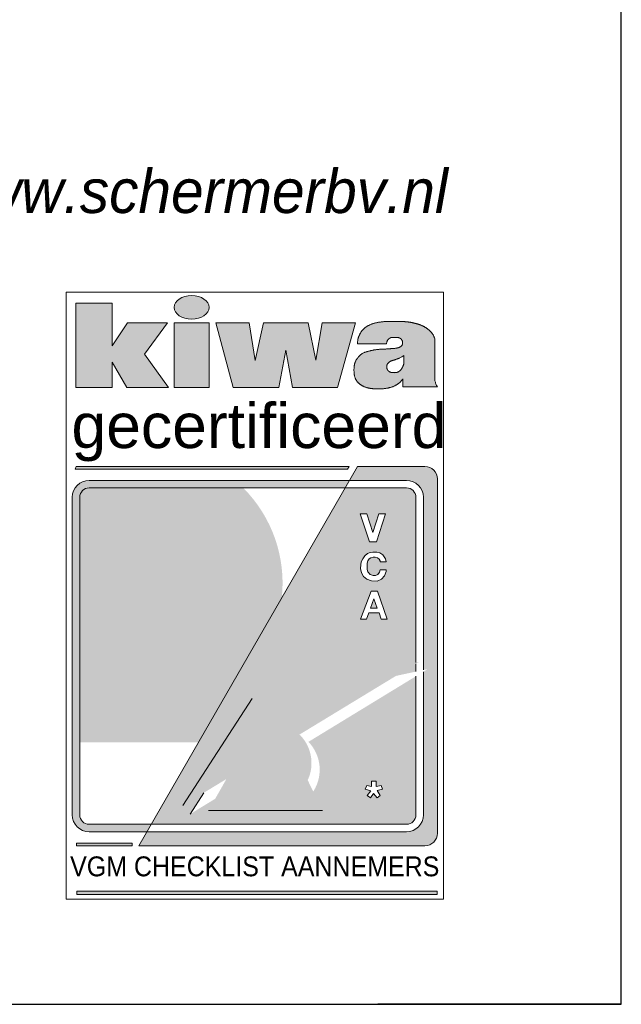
# Model space of a CAD drawing. Header units: millimetres. Extents: x -13501 to 278776, y 0 to 252300.
# Tile 60 of 132: x 130130 to 132600, y 169200 to 173244. Entities that reach past the tile are written whole.
import ezdxf
from ezdxf.enums import TextEntityAlignment as Align

# ---------------------------------------------------------------- set-up
doc = ezdxf.new("R2010")
doc.units = ezdxf.units.MM
doc.header["$LTSCALE"] = 100
doc.layers.get('0').update_dxf_attribs({"linetype": 'CONTINUOUS'})
doc.layers.add('Hulplijnen', color=7, linetype='CONTINUOUS', plot=False)
for name, color, linetype in [('SCHERMER_KADER', 7, 'CONTINUOUS'), ('SCHERMER_ONDERHOEK', 7, 'CONTINUOUS'), ('WT-tekst', 7, 'CONTINUOUS')]:
    doc.layers.add(name, color=color, linetype=linetype)
doc.styles.add('B-01', font='GOTHICI.TTF')
doc.styles.add('cg omega', font='GOTHICI.TTF', dxfattribs={"width": 1.32})
doc.styles.add('CG OMEGA BOLD', font='GOTHICBI.TTF', dxfattribs={"width": 1.32})
doc.styles.add('SANSSERIF', font='sanss___.ttf')

# ---------------------------------------------------------------- blocks, each defined once
blk = doc.blocks.new('vca')
at = {"lineweight": 5}
h = blk.add_hatch(color=256, dxfattribs=at)
h.paths.add_polyline_path([(4.165, 23.666), (2.528, 23.666), (1.889, 22.727), (1.889, 24.481), (0.398, 24.481), (0.398, 21.011), (1.889, 21.011), (1.889, 22.052), (2.498, 21.011), (4.201, 21.011), (3.217, 22.388)])
h.paths.add_polyline_path([(5.873, 23.666), (4.437, 23.666), (4.437, 21.011), (5.873, 21.011)])
edge = h.paths.add_edge_path()
edge.add_ellipse((5.156, 24.305), major_axis=(-0.717, 0), ratio=0.676668, start_angle=0, end_angle=360)
h.paths.add_polyline_path([(7.521, 23.666), (6.157, 23.666), (6.863, 21.011), (8.741, 21.011), (9.019, 22.546), (9.304, 21.011), (11.148, 21.011), (11.88, 23.666), (10.512, 23.666), (10.262, 22.135), (9.944, 23.666), (8.101, 23.666), (7.77, 22.118)])
h.paths.add_polyline_path([(15.147, 22.995), (15.139, 23.023), (15.13, 23.048), (15.122, 23.071), (15.114, 23.091), (15.106, 23.11), (15.098, 23.127), (15.091, 23.143), (15.083, 23.158), (15.075, 23.172), (15.067, 23.185), (15.059, 23.198), (15.051, 23.21), (15.042, 23.222), (15.034, 23.234), (15.025, 23.246), (15.016, 23.257), (15.006, 23.269), (14.996, 23.281), (14.986, 23.293), (14.976, 23.305), (14.965, 23.317), (14.953, 23.329), (14.941, 23.341), (14.929, 23.353), (14.916, 23.365), (14.903, 23.376), (14.89, 23.388), (14.876, 23.399), (14.862, 23.411), (14.847, 23.422), (14.832, 23.433), (14.817, 23.444), (14.801, 23.454), (14.785, 23.465), (14.768, 23.475), (14.752, 23.485), (14.735, 23.495), (14.718, 23.505), (14.7, 23.515), (14.683, 23.524), (14.665, 23.533), (14.647, 23.542), (14.629, 23.551), (14.611, 23.559), (14.593, 23.567), (14.575, 23.575), (14.557, 23.582), (14.54, 23.588), (14.523, 23.594), (14.507, 23.6), (14.49, 23.605), (14.474, 23.61), (14.458, 23.615), (14.442, 23.62), (14.425, 23.624), (14.409, 23.628), (14.392, 23.633), (14.375, 23.637), (14.358, 23.642), (14.34, 23.646), (14.322, 23.651), (14.304, 23.655), (14.286, 23.66), (14.268, 23.664), (14.25, 23.669), (14.232, 23.673), (14.213, 23.677), (14.195, 23.682), (14.176, 23.686), (14.158, 23.689), (14.139, 23.693), (14.12, 23.696), (14.102, 23.698), (14.083, 23.701), (14.064, 23.703), (14.045, 23.705), (14.026, 23.707), (14.007, 23.709), (13.987, 23.711), (13.968, 23.713), (13.948, 23.714), (13.928, 23.716), (13.905, 23.718), (13.88, 23.72), (13.851, 23.722), (13.817, 23.724), (13.779, 23.725), (13.733, 23.727), (13.681, 23.727), (13.624, 23.728), (13.563, 23.729), (13.499, 23.729), (13.435, 23.729), (13.372, 23.728), (13.312, 23.728), (13.256, 23.727), (13.206, 23.726), (13.161, 23.725), (13.121, 23.723), (13.084, 23.721), (13.051, 23.719), (13.021, 23.717), (12.992, 23.714), (12.964, 23.711), (12.937, 23.708), (12.91, 23.704), (12.883, 23.7), (12.856, 23.695), (12.83, 23.691), (12.804, 23.686), (12.778, 23.681), (12.753, 23.676), (12.727, 23.67), (12.702, 23.664), (12.676, 23.658), (12.651, 23.652), (12.626, 23.644), (12.601, 23.637), (12.576, 23.629), (12.551, 23.62), (12.527, 23.611), (12.502, 23.6), (12.478, 23.59), (12.455, 23.579), (12.432, 23.567), (12.41, 23.556), (12.389, 23.544), (12.369, 23.532), (12.35, 23.52), (12.333, 23.509), (12.316, 23.497), (12.301, 23.486), (12.287, 23.474), (12.273, 23.463), (12.26, 23.452), (12.248, 23.441), (12.235, 23.431), (12.224, 23.42), (12.212, 23.409), (12.201, 23.398), (12.19, 23.387), (12.18, 23.375), (12.169, 23.363), (12.158, 23.351), (12.148, 23.338), (12.137, 23.324), (12.127, 23.31), (12.117, 23.295), (12.107, 23.28), (12.097, 23.264), (12.087, 23.247), (12.077, 23.231), (12.068, 23.213), (12.059, 23.196), (12.051, 23.178), (12.043, 23.161), (12.035, 23.144), (12.028, 23.127), (12.021, 23.111), (12.015, 23.096), (12.01, 23.082), (12.005, 23.068), (12.001, 23.055), (11.997, 23.043), (11.994, 23.031), (11.991, 23.019), (11.988, 23.007), (11.985, 22.994), (11.983, 22.981), (11.98, 22.966), (11.978, 22.949), (11.976, 22.929), (11.974, 22.905), (11.973, 22.877), (11.972, 22.843), (11.972, 22.802), (13.16, 22.802), (13.164, 22.832), (13.167, 22.856), (13.173, 22.885), (13.181, 22.912), (13.189, 22.929), (13.2, 22.949), (13.214, 22.97), (13.23, 22.988), (13.246, 23.004), (13.263, 23.018), (13.281, 23.031), (13.3, 23.043), (13.32, 23.054), (13.339, 23.061), (13.358, 23.065), (13.382, 23.068), (13.408, 23.069), (13.428, 23.07), (13.452, 23.07), (13.477, 23.071), (13.503, 23.071), (13.529, 23.07), (13.554, 23.07), (13.579, 23.069), (13.6, 23.068), (13.629, 23.066), (13.656, 23.061), (13.681, 23.055), (13.705, 23.044), (13.726, 23.031), (13.745, 23.017), (13.762, 23.001), (13.776, 22.984), (13.787, 22.966), (13.798, 22.948), (13.807, 22.928), (13.814, 22.909), (13.818, 22.889), (13.82, 22.868), (13.821, 22.847), (13.82, 22.825), (13.816, 22.804), (13.811, 22.783), (13.802, 22.763), (13.792, 22.745), (13.779, 22.728), (13.762, 22.712), (13.74, 22.695), (13.719, 22.681), (13.7, 22.671), (13.682, 22.663), (13.662, 22.655), (13.641, 22.648), (13.618, 22.642), (13.592, 22.635), (13.563, 22.629), (13.532, 22.624), (13.497, 22.619), (13.468, 22.617), (13.448, 22.615), (13.427, 22.614), (13.405, 22.612), (13.383, 22.611), (13.361, 22.61), (13.338, 22.609), (13.316, 22.608), (13.293, 22.606), (13.271, 22.605), (13.248, 22.603), (13.225, 22.602), (13.202, 22.6), (13.178, 22.598), (13.153, 22.597), (13.128, 22.595), (13.101, 22.594), (13.074, 22.592), (13.046, 22.591), (13.018, 22.59), (12.989, 22.588), (12.96, 22.587), (12.932, 22.585), (12.903, 22.583), (12.876, 22.582), (12.848, 22.58), (12.822, 22.577), (12.795, 22.575), (12.769, 22.572), (12.744, 22.569), (12.718, 22.566), (12.693, 22.563), (12.669, 22.559), (12.644, 22.555), (12.619, 22.55), (12.595, 22.545), (12.571, 22.54), (12.546, 22.535), (12.521, 22.53), (12.497, 22.524), (12.472, 22.518), (12.446, 22.512), (12.421, 22.506), (12.396, 22.499), (12.371, 22.492), (12.347, 22.485), (12.322, 22.477), (12.298, 22.469), (12.275, 22.46), (12.252, 22.451), (12.23, 22.441), (12.208, 22.431), (12.187, 22.42), (12.166, 22.408), (12.146, 22.396), (12.127, 22.382), (12.107, 22.368), (12.089, 22.353), (12.071, 22.337), (12.053, 22.321), (12.036, 22.304), (12.02, 22.287), (12.004, 22.27), (11.989, 22.252), (11.974, 22.235), (11.961, 22.218), (11.948, 22.201), (11.935, 22.183), (11.924, 22.165), (11.913, 22.147), (11.902, 22.128), (11.893, 22.109), (11.884, 22.089), (11.876, 22.068), (11.868, 22.047), (11.861, 22.025), (11.855, 22.004), (11.85, 21.981), (11.845, 21.959), (11.84, 21.937), (11.836, 21.914), (11.833, 21.891), (11.83, 21.869), (11.828, 21.845), (11.826, 21.822), (11.824, 21.798), (11.823, 21.773), (11.823, 21.748), (11.823, 21.722), (11.823, 21.695), (11.824, 21.668), (11.825, 21.641), (11.827, 21.614), (11.829, 21.588), (11.832, 21.563), (11.836, 21.539), (11.839, 21.516), (11.844, 21.494), (11.849, 21.473), (11.854, 21.453), (11.861, 21.434), (11.867, 21.415), (11.875, 21.397), (11.882, 21.379), (11.891, 21.361), (11.9, 21.344), (11.909, 21.327), (11.919, 21.311), (11.929, 21.295), (11.939, 21.28), (11.949, 21.265), (11.959, 21.252), (11.969, 21.239), (11.979, 21.228), (11.989, 21.217), (11.999, 21.207), (12.009, 21.197), (12.02, 21.187), (12.031, 21.178), (12.042, 21.169), (12.053, 21.159), (12.065, 21.15), (12.078, 21.141), (12.091, 21.132), (12.104, 21.122), (12.118, 21.113), (12.132, 21.104), (12.147, 21.095), (12.162, 21.087), (12.177, 21.078), (12.193, 21.07), (12.21, 21.062), (12.226, 21.054), (12.243, 21.047), (12.261, 21.039), (12.278, 21.033), (12.296, 21.027), (12.314, 21.021), (12.333, 21.015), (12.351, 21.01), (12.369, 21.006), (12.387, 21.001), (12.405, 20.997), (12.423, 20.993), (12.44, 20.989), (12.457, 20.986), (12.474, 20.983), (12.49, 20.979), (12.507, 20.977), (12.524, 20.974), (12.542, 20.971), (12.56, 20.969), (12.578, 20.967), (12.597, 20.964), (12.617, 20.963), (12.636, 20.961), (12.657, 20.959), (12.677, 20.958), (12.698, 20.957), (12.718, 20.955), (12.739, 20.955), (12.76, 20.954), (12.782, 20.953), (12.803, 20.953), (12.824, 20.953), (12.845, 20.953), (12.867, 20.954), (12.888, 20.954), (12.91, 20.955), (12.932, 20.956), (12.954, 20.958), (12.975, 20.96), (12.997, 20.962), (13.02, 20.964), (13.042, 20.966), (13.064, 20.969), (13.087, 20.972), (13.109, 20.975), (13.132, 20.978), (13.155, 20.981), (13.177, 20.985), (13.2, 20.989), (13.222, 20.993), (13.244, 20.998), (13.265, 21.002), (13.287, 21.008), (13.308, 21.013), (13.329, 21.019), (13.35, 21.025), (13.37, 21.032), (13.391, 21.04), (13.412, 21.048), (13.433, 21.056), (13.453, 21.065), (13.474, 21.074), (13.495, 21.084), (13.515, 21.094), (13.534, 21.104), (13.554, 21.115), (13.572, 21.126), (13.59, 21.137), (13.607, 21.148), (13.624, 21.159), (13.64, 21.171), (13.656, 21.183), (13.671, 21.195), (13.687, 21.208), (13.702, 21.221), (13.717, 21.235), (13.733, 21.25), (13.748, 21.265), (13.764, 21.282), (13.78, 21.301), (13.797, 21.322), (13.814, 21.345), (13.831, 21.371), (13.831, 21.035), (15.251, 21.035), (15.233, 21.063), (15.217, 21.094), (15.201, 21.127), (15.187, 21.161), (15.175, 21.196), (15.164, 21.229), (15.154, 21.26), (15.147, 21.288)])
h.paths.add_polyline_path([(13.445, 22.136), (13.458, 22.139), (13.471, 22.143), (13.485, 22.148), (13.499, 22.152), (13.514, 22.157), (13.529, 22.162), (13.546, 22.167), (13.563, 22.173), (13.581, 22.179), (13.599, 22.185), (13.619, 22.193), (13.639, 22.2), (13.661, 22.209), (13.684, 22.218), (13.708, 22.229), (13.734, 22.243), (13.763, 22.259), (13.794, 22.278), (13.828, 22.301), (13.865, 22.329), (13.865, 21.975), (13.857, 21.953), (13.847, 21.926), (13.836, 21.896), (13.826, 21.873), (13.817, 21.853), (13.806, 21.831), (13.794, 21.808), (13.78, 21.787), (13.765, 21.766), (13.749, 21.746), (13.732, 21.727), (13.715, 21.709), (13.698, 21.692), (13.679, 21.677), (13.658, 21.664), (13.635, 21.651), (13.61, 21.64), (13.584, 21.631), (13.56, 21.627), (13.54, 21.625), (13.519, 21.624), (13.498, 21.623), (13.475, 21.624), (13.454, 21.624), (13.433, 21.625), (13.413, 21.626), (13.392, 21.628), (13.373, 21.63), (13.35, 21.634), (13.322, 21.641), (13.294, 21.653), (13.272, 21.665), (13.255, 21.676), (13.236, 21.692), (13.215, 21.713), (13.201, 21.734), (13.191, 21.753), (13.182, 21.773), (13.176, 21.793), (13.171, 21.815), (13.169, 21.837), (13.169, 21.859), (13.17, 21.88), (13.172, 21.901), (13.175, 21.92), (13.18, 21.942), (13.19, 21.966), (13.202, 21.986), (13.215, 22.001), (13.229, 22.016), (13.245, 22.032), (13.261, 22.048), (13.279, 22.063), (13.297, 22.076), (13.316, 22.088), (13.337, 22.099), (13.358, 22.107), (13.38, 22.115), (13.403, 22.122), (13.425, 22.129)], flags=16)
for color, points in [(256, [(11.627, 17.769), (0.41, 17.769), (0.374, 17.656), (11.559, 17.656)]), (256, [(15.247, 17.259, 0.414214), (14.737, 17.769), (11.964, 17.769), (11.634, 17.197), (13.979, 17.197, -0.414214), (14.673, 16.504), (14.673, 9.411), (14.848, 9.449), (14.673, 9.342), (14.673, 3.462, -0.414214), (13.979, 2.769), (3.314, 2.769), (2.983, 2.194), (14.737, 2.194, 0.414214), (15.247, 2.704)]), (256, [(11.458, 16.891), (11.634, 17.197), (0.95, 17.197, 0.414214), (0.257, 16.504), (0.257, 3.462, 0.414214), (0.95, 2.769), (3.314, 2.769), (3.491, 3.075), (0.95, 3.075, -0.414214), (0.563, 3.462), (0.563, 16.504, -0.414214), (0.95, 16.891)]), (254, [(6.632, 8.522, -0.299115), (0.563, 8.207), (0.563, 8.207, 0.252192), (5.599, 6.732)]), (252, [(0.563, 8.207), (0.563, 6.44), (5.431, 6.44), (5.599, 6.732, -0.252192)]), (254, [(6.123, 4.121), (7.047, 4.685, -0.069242), (6.853, 5.096), (6.586, 4.934)]), (254, [(7.57, 4.179, 0.485247), (10.151, 4.42), (9.922, 4.887, -0.446349)]), (252, [(10.151, 4.42, -0.485247), (7.57, 4.179, -0.111629), (7.047, 4.685), (6.123, 4.121), (5.854, 3.647), (10.53, 3.647)]), (256, [(0.432, 2.194), (2.721, 2.194), (2.721, 2.299), (0.432, 2.299)]), (256, [(15.241, 0.321), (0.439, 0.321), (0.439, 0.19), (15.241, 0.19)])]:
    blk.add_hatch(color=color, dxfattribs=at).paths.add_polyline_path(points)
h = blk.add_hatch(color=251, dxfattribs=at)
h.set_gradient(color1=(94, 94, 94), tint=1, name='SPHERICAL')
h.paths.add_polyline_path([(0.563, 12.881), (0.563, 8.207, 0.299115), (6.632, 8.522), (8.859, 12.384, 0.226963), (7.275, 16.891), (7.14, 16.891)])
h = blk.add_hatch(color=252, dxfattribs=at)
h.set_gradient(color1=(148, 148, 148), color2=(214, 214, 214), tint=1)
h.paths.add_polyline_path([(0.95, 16.891, 0.414214), (0.563, 16.504), (0.563, 12.881), (7.14, 16.891)])
h = blk.add_hatch(color=256, dxfattribs=at)
h.paths.add_polyline_path([(14.367, 9.718), (14.367, 16.504, 0.414214), (13.979, 16.891), (11.458, 16.891), (3.491, 3.075), (13.979, 3.075, 0.414214), (14.367, 3.462), (14.367, 9.155), (9.954, 6.46, -0.348139), (10.151, 4.42), (10.53, 3.647), (5.854, 3.647), (6.123, 4.121), (5.091, 3.49), (5.652, 4.366), (4.802, 3.848), (7.646, 8.241)])
h.paths.add_polyline_path([(12.09, 11.503), (12.522, 12.648), (12.789, 12.648), (13.192, 11.503), (12.942, 11.503), (12.852, 11.763), (12.432, 11.763), (12.34, 11.503)], flags=16)
h.paths.add_polyline_path([(12.496, 11.944), (12.639, 12.335), (12.776, 11.944)], flags=0)
h.paths.add_polyline_path([(12.349, 13.141), (12.218, 13.247), (12.129, 13.401), (12.093, 13.585), (12.102, 13.734), (12.125, 13.85), (12.181, 13.983), (12.268, 14.103), (12.381, 14.192), (12.481, 14.237), (12.601, 14.253), (12.762, 14.253), (12.882, 14.221), (13.007, 14.142), (13.068, 14.06), (13.115, 13.983), (13.141, 13.856), (12.905, 13.856), (12.893, 13.895), (12.852, 13.965), (12.791, 14.015), (12.694, 14.047), (12.608, 14.04), (12.517, 14.024), (12.449, 13.974), (12.395, 13.895), (12.363, 13.795), (12.361, 13.659), (12.363, 13.537), (12.397, 13.442), (12.492, 13.333), (12.614, 13.288), (12.707, 13.288), (12.803, 13.335), (12.875, 13.433), (12.898, 13.528), (13.147, 13.53), (13.145, 13.453), (13.079, 13.281), (12.959, 13.147), (12.773, 13.066), (12.542, 13.068)], flags=16)
h.paths.add_polyline_path([(12.456, 14.68), (12.083, 15.828), (12.355, 15.828), (12.601, 15.06), (12.848, 15.828), (13.117, 15.828), (12.742, 14.68)], flags=16)
h.paths.add_polyline_path([(12.549, 4.849), (12.731, 4.849), (12.731, 4.62), (12.943, 4.664), (12.99, 4.519), (12.773, 4.455), (12.901, 4.259), (12.779, 4.165), (12.63, 4.339), (12.498, 4.162), (12.359, 4.259), (12.51, 4.449), (12.288, 4.522), (12.35, 4.667), (12.549, 4.62)], flags=16)
h.paths.add_polyline_path([(14.367, 9.345), (14.367, 9.667), (13.546, 9.168)], flags=17)
h = blk.add_hatch(color=251, dxfattribs=at)
h.set_gradient(color1=(91, 91, 91), tint=1)
h.paths.add_polyline_path([(14.498, 9.747), (7.646, 8.241), (4.802, 3.848)])
h = blk.add_hatch(color=251, dxfattribs=at)
h.set_gradient(color1=(91, 91, 91), tint=1, name='SPHERICAL')
h.paths.add_polyline_path([(6.853, 5.096, 1.260061), (9.624, 6.725, 0.008307), (9.577, 6.753)])
for p, q in [((11.972, 22.802), (13.16, 22.802)), ((15.147, 21.288), (15.147, 22.995)), ((13.865, 21.975), (13.865, 22.329)), ((13.831, 21.371), (13.831, 21.035)), ((13.831, 21.035), (15.251, 21.035)), ((11.964, 17.769), (2.983, 2.194)), ((14.737, 17.769), (11.964, 17.769)), ((0.95, 17.197), (13.979, 17.197)), ((15.247, 2.704), (15.247, 17.259)), ((0.95, 16.891), (13.979, 16.891)), ((0.257, 3.462), (0.257, 16.504)), ((0.563, 3.462), (0.563, 16.504)), ((14.367, 16.504), (14.367, 9.718)), ((14.673, 16.504), (14.673, 9.411)), ((12.905, 13.856), (13.141, 13.856)), ((14.367, 9.667), (14.367, 9.345)), ((14.673, 9.342), (14.673, 3.462)), ((14.367, 9.155), (14.367, 3.462)), ((7.646, 8.241), (4.802, 3.848)), ((5.091, 3.49), (5.652, 4.366)), ((5.854, 3.647), (10.53, 3.647)), ((13.979, 3.075), (0.95, 3.075)), ((13.979, 2.769), (0.95, 2.769)), ((2.983, 2.194), (14.737, 2.194))]:
    blk.add_line(p, q, dxfattribs=at)
for points in [[(0.398, 24.481), (1.889, 24.481), (1.889, 22.727), (2.528, 23.666), (4.165, 23.666), (3.217, 22.388), (4.201, 21.011), (2.498, 21.011), (1.889, 22.052), (1.889, 21.011), (0.398, 21.011)], [(4.437, 23.666), (5.873, 23.666), (5.873, 21.011), (4.437, 21.011)], [(6.157, 23.666), (7.521, 23.666), (7.77, 22.118), (8.101, 23.666), (9.944, 23.666), (10.262, 22.135), (10.512, 23.666), (11.88, 23.666), (11.148, 21.011), (9.304, 21.011), (9.019, 22.546), (8.741, 21.011), (6.863, 21.011)], [(0.41, 17.769), (11.627, 17.769), (11.559, 17.656), (0.374, 17.656)], [(12.09, 11.503), (12.34, 11.503), (12.432, 11.763), (12.852, 11.763), (12.942, 11.503), (13.192, 11.503), (12.789, 12.648), (12.522, 12.648)], [(12.639, 12.335), (12.496, 11.944), (12.776, 11.944)], [(0.432, 2.194), (2.721, 2.194), (2.721, 2.299), (0.432, 2.299)], [(0.439, 0.19), (15.241, 0.19), (15.241, 0.321), (0.439, 0.321)]]:
    blk.add_lwpolyline(points, close=True, dxfattribs=at)
for points in [[(15.147, 22.995), (15.139, 23.023), (15.13, 23.048), (15.122, 23.071), (15.114, 23.091), (15.106, 23.11), (15.098, 23.127), (15.091, 23.143), (15.083, 23.158), (15.075, 23.172), (15.067, 23.185), (15.059, 23.198), (15.051, 23.21), (15.042, 23.222), (15.034, 23.234), (15.025, 23.246), (15.016, 23.257), (15.006, 23.269), (14.996, 23.281), (14.986, 23.293), (14.976, 23.305), (14.965, 23.317), (14.953, 23.329), (14.941, 23.341), (14.929, 23.353), (14.916, 23.365), (14.903, 23.376), (14.89, 23.388), (14.876, 23.399), (14.862, 23.411), (14.847, 23.422), (14.832, 23.433), (14.817, 23.444), (14.801, 23.454), (14.785, 23.465), (14.768, 23.475), (14.752, 23.485), (14.735, 23.495), (14.718, 23.505), (14.7, 23.515), (14.683, 23.524), (14.665, 23.533), (14.647, 23.542), (14.629, 23.551), (14.611, 23.559), (14.593, 23.567), (14.575, 23.575), (14.557, 23.582), (14.54, 23.588), (14.523, 23.594), (14.507, 23.6), (14.49, 23.605), (14.474, 23.61), (14.458, 23.615), (14.442, 23.62), (14.425, 23.624), (14.409, 23.628), (14.392, 23.633), (14.375, 23.637), (14.358, 23.642), (14.34, 23.646), (14.322, 23.651), (14.304, 23.655), (14.286, 23.66), (14.268, 23.664), (14.25, 23.669), (14.232, 23.673), (14.213, 23.677), (14.195, 23.682), (14.176, 23.686), (14.158, 23.689), (14.139, 23.693), (14.12, 23.696), (14.102, 23.698), (14.083, 23.701), (14.064, 23.703), (14.045, 23.705), (14.026, 23.707), (14.007, 23.709), (13.987, 23.711), (13.968, 23.713), (13.948, 23.714), (13.928, 23.716), (13.905, 23.718), (13.88, 23.72), (13.851, 23.722), (13.817, 23.724), (13.779, 23.725), (13.733, 23.727), (13.681, 23.727), (13.624, 23.728), (13.563, 23.729), (13.499, 23.729), (13.435, 23.729), (13.372, 23.728), (13.312, 23.728), (13.256, 23.727), (13.206, 23.726), (13.161, 23.725), (13.121, 23.723), (13.084, 23.721), (13.051, 23.719), (13.021, 23.717), (12.992, 23.714), (12.964, 23.711), (12.937, 23.708), (12.91, 23.704), (12.883, 23.7), (12.856, 23.695), (12.83, 23.691), (12.804, 23.686), (12.778, 23.681), (12.753, 23.676), (12.727, 23.67), (12.702, 23.664), (12.676, 23.658), (12.651, 23.652), (12.626, 23.644), (12.601, 23.637), (12.576, 23.629), (12.551, 23.62), (12.527, 23.611), (12.502, 23.6), (12.478, 23.59), (12.455, 23.579), (12.432, 23.567), (12.41, 23.556), (12.389, 23.544), (12.369, 23.532), (12.35, 23.52), (12.333, 23.509), (12.316, 23.497), (12.301, 23.486), (12.287, 23.474), (12.273, 23.463), (12.26, 23.452), (12.248, 23.441), (12.235, 23.431), (12.224, 23.42), (12.212, 23.409), (12.201, 23.398), (12.19, 23.387), (12.18, 23.375), (12.169, 23.363), (12.158, 23.351), (12.148, 23.338), (12.137, 23.324), (12.127, 23.31), (12.117, 23.295), (12.107, 23.28), (12.097, 23.264), (12.087, 23.247), (12.077, 23.231), (12.068, 23.213), (12.059, 23.196), (12.051, 23.178), (12.043, 23.161), (12.035, 23.144), (12.028, 23.127), (12.021, 23.111), (12.015, 23.096), (12.01, 23.082), (12.005, 23.068), (12.001, 23.055), (11.997, 23.043), (11.994, 23.031), (11.991, 23.019), (11.988, 23.007), (11.985, 22.994), (11.983, 22.981), (11.98, 22.966), (11.978, 22.949), (11.976, 22.929), (11.974, 22.905), (11.973, 22.877), (11.972, 22.843), (11.972, 22.802)], [(13.16, 22.802), (13.164, 22.832), (13.167, 22.856), (13.171, 22.876), (13.175, 22.893), (13.179, 22.906), (13.183, 22.917), (13.187, 22.926), (13.191, 22.934), (13.196, 22.942), (13.2, 22.949), (13.205, 22.956), (13.21, 22.963), (13.214, 22.97), (13.219, 22.976), (13.225, 22.982), (13.23, 22.988), (13.235, 22.993), (13.24, 22.999), (13.246, 23.004), (13.251, 23.009), (13.257, 23.014), (13.263, 23.018), (13.269, 23.023), (13.275, 23.027), (13.281, 23.031), (13.287, 23.035), (13.294, 23.039), (13.3, 23.043), (13.307, 23.047), (13.313, 23.05), (13.319, 23.053), (13.326, 23.056), (13.332, 23.058), (13.338, 23.061), (13.345, 23.063), (13.354, 23.064), (13.364, 23.066), (13.376, 23.067), (13.39, 23.068), (13.408, 23.069), (13.428, 23.07), (13.452, 23.07), (13.477, 23.071), (13.503, 23.071), (13.529, 23.07), (13.554, 23.07), (13.579, 23.069), (13.6, 23.068), (13.62, 23.066), (13.636, 23.064), (13.65, 23.062), (13.662, 23.06), (13.672, 23.057), (13.682, 23.054), (13.69, 23.051), (13.698, 23.047), (13.705, 23.044), (13.712, 23.04), (13.719, 23.035), (13.726, 23.031), (13.732, 23.027), (13.739, 23.022), (13.744, 23.017), (13.75, 23.013), (13.755, 23.008), (13.759, 23.003), (13.764, 22.998), (13.768, 22.993), (13.772, 22.988), (13.776, 22.983), (13.78, 22.978), (13.783, 22.972), (13.787, 22.966), (13.791, 22.96), (13.794, 22.954), (13.798, 22.948), (13.801, 22.942), (13.804, 22.935), (13.807, 22.929), (13.809, 22.922), (13.812, 22.916), (13.813, 22.909), (13.815, 22.902), (13.817, 22.896), (13.818, 22.889), (13.819, 22.882), (13.819, 22.875), (13.82, 22.868), (13.82, 22.861), (13.821, 22.854), (13.821, 22.847), (13.821, 22.84), (13.82, 22.833), (13.82, 22.825), (13.819, 22.818), (13.818, 22.811), (13.816, 22.804), (13.814, 22.797), (13.813, 22.79), (13.81, 22.783), (13.808, 22.776), (13.805, 22.77), (13.802, 22.763), (13.799, 22.757), (13.795, 22.751), (13.792, 22.745), (13.788, 22.74), (13.783, 22.734), (13.779, 22.728), (13.773, 22.723), (13.768, 22.717), (13.761, 22.712), (13.755, 22.706), (13.747, 22.7), (13.74, 22.695), (13.731, 22.689), (13.723, 22.684), (13.714, 22.679), (13.705, 22.674), (13.696, 22.669), (13.686, 22.665), (13.677, 22.661), (13.667, 22.657), (13.657, 22.653), (13.646, 22.65), (13.635, 22.647), (13.624, 22.643), (13.611, 22.64), (13.599, 22.637), (13.585, 22.634), (13.571, 22.631), (13.556, 22.628), (13.54, 22.625), (13.524, 22.623), (13.506, 22.62), (13.488, 22.618), (13.468, 22.617), (13.448, 22.615), (13.427, 22.614), (13.405, 22.612), (13.383, 22.611), (13.361, 22.61), (13.338, 22.609), (13.316, 22.608), (13.293, 22.606), (13.271, 22.605), (13.248, 22.603), (13.225, 22.602), (13.202, 22.6), (13.178, 22.598), (13.153, 22.597), (13.128, 22.595), (13.101, 22.594), (13.074, 22.592), (13.046, 22.591), (13.018, 22.59), (12.989, 22.588), (12.96, 22.587), (12.932, 22.585), (12.903, 22.583), (12.876, 22.582), (12.848, 22.58), (12.822, 22.577), (12.795, 22.575), (12.769, 22.572), (12.744, 22.569), (12.718, 22.566), (12.693, 22.563), (12.669, 22.559), (12.644, 22.555), (12.619, 22.55), (12.595, 22.545), (12.571, 22.54), (12.546, 22.535), (12.521, 22.53), (12.497, 22.524), (12.472, 22.518), (12.446, 22.512), (12.421, 22.506), (12.396, 22.499), (12.371, 22.492), (12.347, 22.485), (12.322, 22.477), (12.298, 22.469), (12.275, 22.46), (12.252, 22.451), (12.23, 22.441), (12.208, 22.431), (12.187, 22.42), (12.166, 22.408), (12.146, 22.396), (12.127, 22.382), (12.107, 22.368), (12.089, 22.353), (12.071, 22.337), (12.053, 22.321), (12.036, 22.304), (12.02, 22.287), (12.004, 22.27), (11.989, 22.252), (11.974, 22.235), (11.961, 22.218), (11.948, 22.201), (11.935, 22.183), (11.924, 22.165), (11.913, 22.147), (11.902, 22.128), (11.893, 22.109), (11.884, 22.089), (11.876, 22.068), (11.868, 22.047), (11.861, 22.025), (11.855, 22.004), (11.85, 21.981), (11.845, 21.959), (11.84, 21.937), (11.836, 21.914), (11.833, 21.891), (11.83, 21.869), (11.828, 21.845), (11.826, 21.822), (11.824, 21.798), (11.823, 21.773), (11.823, 21.748), (11.823, 21.722), (11.823, 21.695), (11.824, 21.668), (11.825, 21.641), (11.827, 21.614), (11.829, 21.588), (11.832, 21.563), (11.836, 21.539), (11.839, 21.516), (11.844, 21.494), (11.849, 21.473), (11.854, 21.453), (11.861, 21.434), (11.867, 21.415), (11.875, 21.397), (11.882, 21.379), (11.891, 21.361), (11.9, 21.344), (11.909, 21.327), (11.919, 21.311), (11.929, 21.295), (11.939, 21.28), (11.949, 21.265), (11.959, 21.252), (11.969, 21.239), (11.979, 21.228), (11.989, 21.217), (11.999, 21.207), (12.009, 21.197), (12.02, 21.187), (12.031, 21.178), (12.042, 21.169), (12.053, 21.159), (12.065, 21.15), (12.078, 21.141), (12.091, 21.132), (12.104, 21.122), (12.118, 21.113), (12.132, 21.104), (12.147, 21.095), (12.162, 21.087), (12.177, 21.078), (12.193, 21.07), (12.21, 21.062), (12.226, 21.054), (12.243, 21.047), (12.261, 21.039), (12.278, 21.033), (12.296, 21.027), (12.314, 21.021), (12.333, 21.015), (12.351, 21.01), (12.369, 21.006), (12.387, 21.001), (12.405, 20.997), (12.423, 20.993), (12.44, 20.989), (12.457, 20.986), (12.474, 20.983), (12.49, 20.979), (12.507, 20.977), (12.524, 20.974), (12.542, 20.971), (12.56, 20.969), (12.578, 20.967), (12.597, 20.964), (12.617, 20.963), (12.636, 20.961), (12.657, 20.959), (12.677, 20.958), (12.698, 20.957), (12.718, 20.955), (12.739, 20.955), (12.76, 20.954), (12.782, 20.953), (12.803, 20.953), (12.824, 20.953), (12.845, 20.953), (12.867, 20.954), (12.888, 20.954), (12.91, 20.955), (12.932, 20.956), (12.954, 20.958), (12.975, 20.96), (12.997, 20.962), (13.02, 20.964), (13.042, 20.966), (13.064, 20.969), (13.087, 20.972), (13.109, 20.975), (13.132, 20.978), (13.155, 20.981), (13.177, 20.985), (13.2, 20.989), (13.222, 20.993), (13.244, 20.998), (13.265, 21.002), (13.287, 21.008), (13.308, 21.013), (13.329, 21.019), (13.35, 21.025), (13.37, 21.032), (13.391, 21.04), (13.412, 21.048), (13.433, 21.056), (13.453, 21.065), (13.474, 21.074), (13.495, 21.084), (13.515, 21.094), (13.534, 21.104), (13.554, 21.115), (13.572, 21.126), (13.59, 21.137), (13.607, 21.148), (13.624, 21.159), (13.64, 21.171), (13.656, 21.183), (13.671, 21.195), (13.687, 21.208), (13.702, 21.221), (13.717, 21.235), (13.733, 21.25), (13.748, 21.265), (13.764, 21.282), (13.78, 21.301), (13.797, 21.322), (13.814, 21.345), (13.831, 21.371)], [(13.865, 22.329), (13.828, 22.301), (13.794, 22.278), (13.763, 22.259), (13.734, 22.243), (13.708, 22.229), (13.684, 22.218), (13.661, 22.209), (13.639, 22.2), (13.619, 22.193), (13.599, 22.185), (13.581, 22.179), (13.563, 22.173), (13.546, 22.167), (13.529, 22.162), (13.514, 22.157), (13.499, 22.152), (13.485, 22.148), (13.471, 22.143), (13.458, 22.139), (13.445, 22.136), (13.433, 22.132), (13.421, 22.128), (13.41, 22.125), (13.398, 22.121), (13.387, 22.117), (13.375, 22.114), (13.364, 22.11), (13.353, 22.105), (13.343, 22.101), (13.332, 22.096), (13.322, 22.091), (13.312, 22.085), (13.302, 22.079), (13.292, 22.073), (13.283, 22.066), (13.274, 22.058), (13.265, 22.051), (13.257, 22.043), (13.248, 22.036), (13.24, 22.028), (13.233, 22.02), (13.225, 22.013), (13.218, 22.005), (13.212, 21.997), (13.206, 21.99), (13.2, 21.982), (13.195, 21.974), (13.19, 21.966), (13.186, 21.958), (13.183, 21.95), (13.18, 21.942), (13.178, 21.933), (13.176, 21.924), (13.174, 21.915), (13.172, 21.905), (13.171, 21.896), (13.17, 21.886), (13.169, 21.875), (13.169, 21.864), (13.169, 21.854), (13.169, 21.843), (13.17, 21.832), (13.171, 21.821), (13.172, 21.81), (13.175, 21.799), (13.177, 21.788), (13.181, 21.778), (13.184, 21.768), (13.189, 21.758), (13.193, 21.748), (13.198, 21.739), (13.204, 21.73), (13.209, 21.722), (13.216, 21.714), (13.222, 21.706), (13.229, 21.699), (13.236, 21.692), (13.244, 21.686), (13.251, 21.679), (13.26, 21.674), (13.268, 21.668), (13.277, 21.663), (13.285, 21.658), (13.294, 21.653), (13.304, 21.649), (13.313, 21.645), (13.322, 21.642), (13.332, 21.639), (13.341, 21.636), (13.35, 21.634), (13.36, 21.632), (13.369, 21.63), (13.379, 21.629), (13.388, 21.628), (13.398, 21.627), (13.408, 21.626), (13.418, 21.626), (13.428, 21.625), (13.438, 21.625), (13.449, 21.624), (13.46, 21.624), (13.47, 21.624), (13.481, 21.624), (13.492, 21.623), (13.502, 21.624), (13.513, 21.624), (13.523, 21.624), (13.534, 21.625), (13.544, 21.625), (13.555, 21.627), (13.564, 21.628), (13.574, 21.63), (13.584, 21.632), (13.593, 21.635), (13.602, 21.637), (13.611, 21.641), (13.619, 21.644), (13.627, 21.648), (13.635, 21.652), (13.643, 21.656), (13.65, 21.66), (13.658, 21.664), (13.665, 21.668), (13.672, 21.673), (13.678, 21.678), (13.685, 21.682), (13.691, 21.687), (13.698, 21.693), (13.704, 21.698), (13.71, 21.703), (13.716, 21.709), (13.721, 21.715), (13.727, 21.721), (13.733, 21.727), (13.738, 21.733), (13.744, 21.74), (13.749, 21.746), (13.754, 21.753), (13.76, 21.76), (13.765, 21.766), (13.77, 21.773), (13.775, 21.78), (13.78, 21.787), (13.784, 21.794), (13.789, 21.801), (13.793, 21.808), (13.798, 21.816), (13.802, 21.823), (13.806, 21.831), (13.811, 21.84), (13.815, 21.848), (13.819, 21.858), (13.824, 21.867), (13.828, 21.878), (13.833, 21.89), (13.839, 21.903), (13.844, 21.918), (13.851, 21.934), (13.857, 21.953), (13.865, 21.975)], [(15.251, 21.035), (15.233, 21.063), (15.217, 21.094), (15.201, 21.127), (15.187, 21.161), (15.175, 21.196), (15.164, 21.229), (15.154, 21.26), (15.147, 21.288)], [(12.083, 15.828), (12.355, 15.828), (12.601, 15.06), (12.848, 15.828), (13.117, 15.828), (12.742, 14.68), (12.456, 14.68), (12.083, 15.828)], [(13.141, 13.856), (13.141, 13.856), (13.115, 13.983), (13.068, 14.06), (13.007, 14.142), (12.882, 14.221), (12.762, 14.253), (12.601, 14.253), (12.481, 14.237), (12.381, 14.192), (12.268, 14.103), (12.181, 13.983), (12.125, 13.85), (12.102, 13.734), (12.093, 13.585), (12.129, 13.401), (12.218, 13.247), (12.349, 13.141), (12.542, 13.068), (12.773, 13.066), (12.959, 13.147), (13.079, 13.281), (13.145, 13.453), (13.147, 13.53)], [(12.898, 13.528), (12.875, 13.433), (12.803, 13.335), (12.707, 13.288), (12.614, 13.288), (12.492, 13.333), (12.397, 13.442), (12.363, 13.537), (12.361, 13.659), (12.363, 13.795), (12.395, 13.895), (12.449, 13.974), (12.517, 14.024), (12.608, 14.04), (12.694, 14.047), (12.791, 14.015), (12.852, 13.965), (12.893, 13.895), (12.905, 13.856)], [(13.147, 13.53), (12.9, 13.528)], [(12.549, 4.849), (12.731, 4.849), (12.731, 4.62), (12.943, 4.664), (12.99, 4.519), (12.773, 4.455), (12.901, 4.259), (12.779, 4.165), (12.63, 4.339), (12.498, 4.162), (12.359, 4.259), (12.51, 4.449), (12.288, 4.522), (12.35, 4.667), (12.549, 4.62), (12.549, 4.849)]]:
    blk.add_lwpolyline(points, dxfattribs=at)
for centre, radius, start, end in [((14.737, 17.259), 0.51, 0, 90), ((0.95, 16.504), 0.694, 90, 180), ((13.979, 16.504), 0.694, 0, 90), ((0.95, 16.504), 0.388, 90, 180), ((13.979, 16.504), 0.388, 0, 90), ((0.95, 3.462), 0.694, 180, 270), ((0.95, 3.462), 0.388, 180, 270), ((13.979, 3.462), 0.388, 270, 0), ((13.979, 3.462), 0.694, 270, 0), ((14.737, 2.704), 0.51, 270, 0)]:
    blk.add_arc(centre, radius, start, end, dxfattribs=at)
blk.add_ellipse((5.156, 24.305), major_axis=(-0.717, 0), ratio=0.676668, dxfattribs=at)
at = {"layer": 'Hulplijnen', "lineweight": 5}
blk.add_lwpolyline([(0, 24.928), (15.497, 24.928), (15.497, 0), (0, 0)], close=True, dxfattribs=at)
at = {"lineweight": 5}
for s, insert, char_height, width, attachment_point, style in [('gecertificeerd', (0.223, 20.363), 1.836, 15.02413, 1, 'SANSSERIF'), ('{\\fSansSerif|b0|i0|c2|p2;\\W0.9;VGM CHECKLIST AANNEMERS }', (7.748, 1.754), 0.816, 18.11766, 2, 'B-01')]:
    blk.add_mtext(s, dxfattribs=dict(at, insert=insert, char_height=char_height, width=width, attachment_point=attachment_point, style=style))
blk = doc.blocks.new('1350x840')
at = {"layer": 'SCHERMER_KADER', "color": 8, "linetype": 'Continuous'}
for p, q in [((0, 0), (0, 821)), ((-1316, 0), (0, 0))]:
    blk.add_line(p, q, dxfattribs=at)
at = {"layer": 'SCHERMER_ONDERHOEK', "color": 8}
for q in [(0, 10), (-10, 0)]:
    blk.add_line((0, 0), q, dxfattribs=at)
at = {"layer": 'WT-tekst'}
blk.add_blockref('vca', (-22.8, 4.32), dxfattribs=at)
at = {"layer": 'SCHERMER_ONDERHOEK', "color": 162, "style": 'cg omega'}
blk.add_text('www.schermerbv.nl', height=1.8, dxfattribs=at).set_placement((-28.118, 32.5))
at = {"layer": 'SCHERMER_ONDERHOEK', "style": 'B-01'}
for tag, p in [('WIJZA', (-161.007, 168.4)), ('WIJZG', (-75.507, 168.4)), ('OMSCHRIJVINGA', (-161.007, 162)), ('OMSCHRIJVINGG', (-75.507, 162)), ('WIJZB', (-161.007, 155.6)), ('WIJZH', (-75.507, 155.6)), ('OMSCHRIJVINGB', (-161.007, 149.2)), ('OMSCHRIJVINGH', (-75.507, 149.2)), ('WIJZC', (-161.007, 142.8)), ('WIJZI', (-75.507, 142.8)), ('OMSCHRIJVINGC', (-161.007, 136.4)), ('OMSCHRIJVINGI', (-75.507, 136.4)), ('WIJZD', (-161.007, 130)), ('WIJZJ', (-75.507, 130)), ('OMSCHRIJVINGD', (-161.007, 123.6)), ('OMSCHRIJVINGJ', (-75.507, 123.6)), ('WIJZE', (-161.007, 117.2)), ('WIJZK', (-75.507, 117.2)), ('OMSCHRIJVINGE', (-161.007, 110.8)), ('OMSCHRIJVINGK', (-75.507, 110.8)), ('WIJZF', (-161.007, 104.4)), ('WIJZL', (-75.507, 104.4)), ('OMSCHRIJVINGF', (-161.007, 98)), ('OMSCHRIJVINGL', (-75.507, 98))]:
    blk.add_attdef(tag, text='', height=1.8, dxfattribs=at).set_placement(p, align=Align.MIDDLE_LEFT)
at = {"layer": 'SCHERMER_ONDERHOEK', "style": 'cg omega', "oblique": 15, "width": 1.32}
blk.add_attdef('STATUS', (-179.5, 76.8), '', height=3.5, dxfattribs=at)
at = {"layer": 'SCHERMER_ONDERHOEK', "width": 1.32}
for tag, height, style, p in [('BENAMING', 2.34, 'CG OMEGA BOLD', (-161.258, 58)), ('BENAMING2', 2.34, 'CG OMEGA BOLD', (-161.258, 51.6)), ('BETREFT', 2.34, 'CG OMEGA BOLD', (-161.258, 45.2)), ('SCHAAL', 1.8, 'cg omega', (-161.258, 38.8)), ('DATUM', 1.8, 'cg omega', (-161.258, 26)), ('NR', 1.8, 'cg omega', (-125.231, 19.6)), ('A?', 1.8, 'cg omega', (-72.693, 19.6)), ('TEKNR.', 2.34, 'CG OMEGA BOLD', (-72.693, 13.2)), ('DD', 1.8, 'cg omega', (-125.231, 13.2))]:
    blk.add_attdef(tag, text='', height=height, dxfattribs=dict(at, style=style)).set_placement(p, align=Align.MIDDLE_LEFT)

msp = doc.modelspace()

# ---------------------------------------------------------------- block references
at = {"xscale": 100, "yscale": 100, "zscale": 100}
msp.add_blockref('1350x840', (132600, 169200), dxfattribs=at)

doc.saveas('drawing.dxf')
